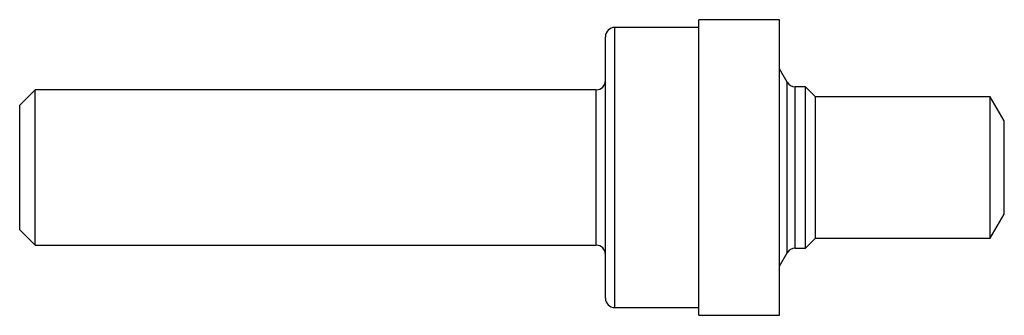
# Model space of a CAD drawing. Header units: inches. Extents: x 0 to 3.16, y -0.47 to 0.47.
import ezdxf

# ---------------------------------------------------------------- set-up
doc = ezdxf.new("R2010")
doc.units = ezdxf.units.IN
doc.header["$MEASUREMENT"] = 0

msp = doc.modelspace()

# ---------------------------------------------------------------- linework, layer by layer
at = {"color": 7, "linetype": 'Continuous', "lineweight": 25}
for p, q in [((2.439, 0.475), (2.18, 0.475)), ((2.18, -0.475), (2.18, 0.475)), ((2.439, -0.475), (2.439, 0.475)), ((2.18, 0.45), (1.91, 0.45)), ((1.91, -0.45), (1.91, 0.45)), ((1.88, -0.42), (1.88, 0.42)), ((2.4635, 0.2741), (2.439, 0.3165)), ((2.4635, -0.2741), (2.4635, 0.2741)), ((2.522, 0.2596), (2.4886, 0.2596)), ((2.4886, -0.2596), (2.4886, 0.2596)), ((2.5541, 0.2275), (2.522, 0.2596)), ((2.522, -0.2596), (2.522, 0.2596)), ((0.05, 0.2498), (0, 0.1998)), ((1.85, 0.2498), (0.05, 0.2498)), ((0.05, -0.2498), (0.05, 0.2498)), ((1.85, -0.2498), (1.85, 0.2498)), ((3.115, 0.2275), (2.5541, 0.2275)), ((2.5541, -0.2275), (2.5541, 0.2275)), ((3.16, 0.1496), (3.115, 0.2275)), ((3.115, -0.2275), (3.115, 0.2275)), ((0, -0.1998), (0, 0.1998)), ((3.16, -0.1496), (3.16, 0.1496)), ((3.115, -0.2275), (3.16, -0.1496)), ((0, -0.1998), (0.05, -0.2498)), ((0.05, -0.2498), (1.85, -0.2498)), ((2.522, -0.2596), (2.5541, -0.2275)), ((2.5541, -0.2275), (3.115, -0.2275)), ((2.439, -0.3165), (2.4635, -0.2741)), ((2.4886, -0.2596), (2.522, -0.2596)), ((1.91, -0.45), (2.18, -0.45)), ((2.18, -0.475), (2.439, -0.475))]:
    msp.add_line(p, q, dxfattribs=at)
for centre, radius, start, end in [((1.91, 0.42), 0.03, 90, 180), ((1.85, 0.2798), 0.03, 270, 0), ((2.4886, 0.2886), 0.029, 210, 270), ((1.85, -0.2798), 0.03, 0, 90), ((2.4886, -0.2886), 0.029, 90, 150), ((1.91, -0.42), 0.03, 180, 270)]:
    msp.add_arc(centre, radius, start, end, dxfattribs=at)

doc.saveas('drawing.dxf')
